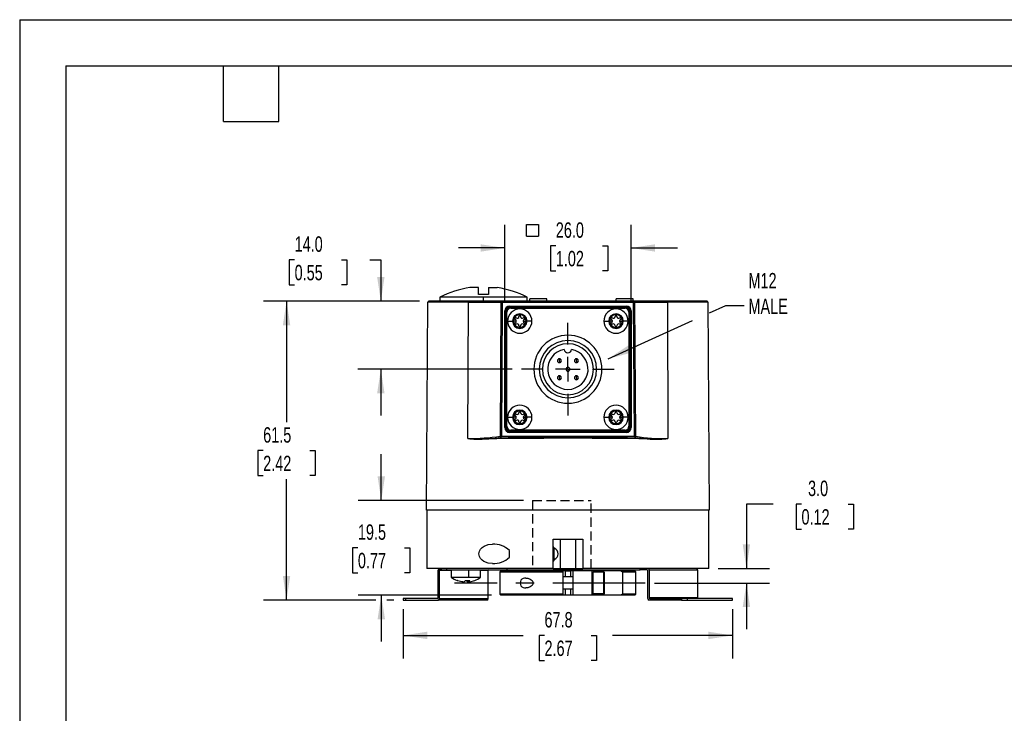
# Model space of a CAD drawing. Header units: millimetres. Extents: x 0 to 419, y 0 to 324.
# Tile 2 of 7: x 0 to 203, y 181 to 324. Entities that reach past the tile are written whole.
import ezdxf

# ---------------------------------------------------------------- set-up
doc = ezdxf.new("R2010")
doc.units = ezdxf.units.MM
doc.header["$LTSCALE"] = 1.5
doc.linetypes.add('CENTERX2', pattern=[20.32, 12.7, -2.54, 2.54, -2.54])
doc.linetypes.add('HIDDEN', pattern=[1.905, 1.27, -0.635])
doc.layers.add('CENTER', color=40, linetype='CENTERX2')
doc.layers.add('HIDDEN', color=102, linetype='HIDDEN')
doc.layers.add('DIMENSIONS', color=140, linetype='Continuous', lineweight=25)
doc.layers.add('TEXT', color=140, linetype='Continuous', lineweight=25)
doc.styles.add('SLDTEXTSTYLE0', font='TXT', dxfattribs={"width": 0.7})
doc.dimstyles.new('SLDDIMSTYLE13', dxfattribs={"dimtxt": 3.237012, "dimasz": 4.953, "dimexe": 0, "dimexo": 0.0625, "dimgap": 0.809253, "dimtad": 0, "dimtih": 1, "dimtoh": 1, "dimdec": 1, "dimrnd": 1e-09, "dimzin": 12, "dimdsep": 46, "dimtxsty": 'SLDTEXTSTYLE0', "dimsah": 1, "dimcen": 0.09, "dimadec": 0, "dimazin": 3, "dimtfac": 1, "dimtdec": 1, "dimtofl": 0, "dimtmove": 0, "dimatfit": 3, "dimfxl": 0, "dimfrac": 2, "dimtolj": 1, "dimtzin": 12, "dimarcsym": 0})
doc.dimstyles.new('SLDDIMSTYLE14', dxfattribs={"dimtxt": 0.18, "dimasz": 4.953, "dimexe": 0, "dimexo": 0.0625, "dimgap": 0, "dimtad": 0, "dimtih": 1, "dimtoh": 1, "dimdec": 0, "dimrnd": 1e-09, "dimzin": 0, "dimdsep": 46, "dimtxsty": 'Standard', "dimsah": 1, "dimcen": 0.09, "dimadec": 0, "dimazin": 0, "dimtfac": 4.953, "dimtdec": 0, "dimtofl": 0, "dimtmove": 0, "dimatfit": 3, "dimfxl": 0, "dimfrac": 2, "dimtolj": 1, "dimtzin": 0, "dimarcsym": 0})
doc.dimstyles.new('SLDDIMSTYLE5', dxfattribs={"dimtxt": 3.237012, "dimasz": 4.953, "dimexe": 0, "dimexo": 0.0625, "dimgap": 0.809253, "dimtad": 0, "dimtih": 1, "dimtoh": 1, "dimdec": 1, "dimrnd": 1e-09, "dimzin": 4, "dimdsep": 46, "dimtxsty": 'SLDTEXTSTYLE0', "dimsah": 1, "dimcen": 0.09, "dimadec": 0, "dimazin": 1, "dimtfac": 1, "dimtdec": 1, "dimtmove": 0, "dimatfit": 0, "dimfxl": 0, "dimfrac": 2, "dimtolj": 1, "dimtzin": 12, "dimarcsym": 0})
doc.dimstyles.new('SLDDIMSTYLE6', dxfattribs={"dimtxt": 3.237012, "dimasz": 4.953, "dimexe": 0, "dimexo": 0.0625, "dimgap": 0.809253, "dimtad": 0, "dimtih": 1, "dimtoh": 1, "dimdec": 1, "dimrnd": 1e-09, "dimzin": 12, "dimdsep": 46, "dimtxsty": 'SLDTEXTSTYLE0', "dimsah": 1, "dimcen": 0.09, "dimadec": 0, "dimazin": 3, "dimtfac": 1, "dimtdec": 1, "dimtmove": 0, "dimatfit": 0, "dimfxl": 0, "dimfrac": 2, "dimtolj": 1, "dimtzin": 12, "dimarcsym": 0})

# ---------------------------------------------------------------- blocks, each defined once
blk = doc.blocks.new('_D_22')
at = {"layer": 'DIMENSIONS'}
for p, q in [((74.4, 224.91), (74.4, 234.44)), ((103.63, 224.91), (69.64, 224.91)), ((69.59, 215.16), (68.51, 215.16)), ((68.51, 215.16), (68.51, 210.02)), ((79.21, 215.16), (80.3, 215.16)), ((80.3, 215.16), (80.3, 210.02)), ((68.51, 210.02), (69.59, 210.02)), ((80.3, 210.02), (79.21, 210.02)), ((97.1, 205.41), (69.64, 205.41)), ((74.4, 205.41), (74.4, 195.89))]:
    blk.add_line(p, q, dxfattribs=at)
for points in [[(74.4, 224.91), (75.17, 229.87), (73.64, 229.87)], [(74.4, 205.41), (73.64, 200.46), (75.17, 200.46)]]:
    blk.add_solid(points, dxfattribs=at)
at = {"layer": 'DIMENSIONS', "char_height": 3.175, "attachment_point": 1, "style": 'SLDTEXTSTYLE0'}
for s, insert in [('19.5', (69.59, 219.98)), ('0.77', (69.59, 214.11))]:
    blk.add_mtext(s, dxfattribs=dict(at, insert=insert))
blk = doc.blocks.new('_D_23')
at = {"layer": 'DIMENSIONS'}
for p, q in [((155.02, 224.17), (149.53, 224.17)), ((149.53, 224.17), (149.53, 210.91)), ((160.86, 224.17), (159.77, 224.17)), ((159.77, 224.17), (159.77, 219.02)), ((170.48, 224.17), (171.57, 224.17)), ((171.57, 224.17), (171.57, 219.02)), ((159.77, 219.02), (160.86, 219.02)), ((171.57, 219.02), (170.48, 219.02)), ((143.71, 210.91), (154.3, 210.91)), ((130.63, 207.91), (154.3, 207.91)), ((149.53, 207.91), (149.53, 198.39))]:
    blk.add_line(p, q, dxfattribs=at)
for points in [[(149.53, 210.91), (150.3, 215.87), (148.77, 215.87)], [(149.53, 207.91), (148.77, 202.96), (150.3, 202.96)]]:
    blk.add_solid(points, dxfattribs=at)
at = {"layer": 'DIMENSIONS', "char_height": 3.175, "attachment_point": 1, "style": 'SLDTEXTSTYLE0'}
for s, insert in [('3.0', (162.21, 228.98)), ('0.12', (160.86, 223.11))]:
    blk.add_mtext(s, dxfattribs=dict(at, insert=insert))
blk = doc.blocks.new('_D_24')
at = {"layer": 'DIMENSIONS'}
for p, q in [((78.91, 202.51), (78.91, 192.36)), ((146.66, 202.51), (146.66, 192.36)), ((78.91, 197.12), (103.59, 197.12)), ((107.98, 197.12), (106.89, 197.12)), ((106.89, 197.12), (106.89, 191.98)), ((117.6, 197.12), (118.68, 197.12)), ((118.68, 197.12), (118.68, 191.98)), ((146.66, 197.12), (121.98, 197.12)), ((106.89, 191.98), (107.98, 191.98)), ((118.68, 191.98), (117.6, 191.98))]:
    blk.add_line(p, q, dxfattribs=at)
for points in [[(78.91, 197.12), (83.86, 196.36), (83.86, 197.89)], [(146.66, 197.12), (141.71, 197.89), (141.71, 196.36)]]:
    blk.add_solid(points, dxfattribs=at)
at = {"layer": 'DIMENSIONS', "char_height": 3.175, "attachment_point": 1, "style": 'SLDTEXTSTYLE0'}
for s, insert in [('67.8', (107.98, 201.94)), ('2.67', (107.98, 196.07))]:
    blk.add_mtext(s, dxfattribs=dict(at, insert=insert))
blk = doc.blocks.new('_D_25')
at = {"layer": 'DIMENSIONS'}
for p, q in [((82.28, 265.91), (50.14, 265.91)), ((54.91, 265.91), (54.91, 241.03)), ((50.1, 235.16), (49.01, 235.16)), ((49.01, 235.16), (49.01, 230.02)), ((59.72, 235.16), (60.8, 235.16)), ((60.8, 235.16), (60.8, 230.02)), ((49.01, 230.02), (50.1, 230.02)), ((54.91, 204.41), (54.91, 229.29)), ((60.8, 230.02), (59.72, 230.02)), ((73.26, 204.41), (50.14, 204.41)), ((77, 204.41), (75.55, 204.41))]:
    blk.add_line(p, q, dxfattribs=at)
for points in [[(54.91, 265.91), (54.15, 260.96), (55.67, 260.96)], [(54.91, 204.41), (55.67, 209.37), (54.15, 209.37)]]:
    blk.add_solid(points, dxfattribs=at)
at = {"layer": 'DIMENSIONS', "char_height": 3.175, "attachment_point": 1, "style": 'SLDTEXTSTYLE0'}
for s, insert in [('61.5', (50.1, 239.98)), ('2.42', (50.1, 234.11))]:
    blk.add_mtext(s, dxfattribs=dict(at, insert=insert))
blk = doc.blocks.new('_D_26')
at = {"layer": 'DIMENSIONS'}
for p, q in [((56.57, 274.44), (55.48, 274.44)), ((55.48, 274.44), (55.48, 269.3)), ((66.19, 274.44), (67.28, 274.44)), ((67.28, 274.44), (67.28, 269.3)), ((72.03, 274.44), (74.31, 274.44)), ((74.31, 274.44), (74.31, 265.91)), ((55.48, 269.3), (56.57, 269.3)), ((67.28, 269.3), (66.19, 269.3)), ((82.28, 265.91), (69.55, 265.91)), ((101.36, 251.91), (69.55, 251.91)), ((74.31, 251.91), (74.31, 242.39))]:
    blk.add_line(p, q, dxfattribs=at)
for points in [[(74.31, 265.91), (75.07, 270.87), (73.55, 270.87)], [(74.31, 251.91), (73.55, 246.96), (75.07, 246.96)]]:
    blk.add_solid(points, dxfattribs=at)
at = {"layer": 'DIMENSIONS', "char_height": 3.175, "attachment_point": 1, "style": 'SLDTEXTSTYLE0'}
for s, insert in [('14.0', (56.57, 279.26)), ('0.55', (56.57, 273.39))]:
    blk.add_mtext(s, dxfattribs=dict(at, insert=insert))
blk = doc.blocks.new('SW_SYMBOL_MOD_BOX')
at = {"layer": 'DIMENSIONS', "color": 0}
for p, q in [((300, 300), (300, 1200)), ((300, 1200), (1200, 1200)), ((1200, 1200), (1200, 300)), ((300, 300), (1200, 300))]:
    blk.add_line(p, q, dxfattribs=at)
blk = doc.blocks.new('_D_27')
at = {"layer": 'DIMENSIONS'}
for p, q in [((99.8, 265.82), (99.8, 281.63)), ((125.8, 265.82), (125.8, 281.63)), ((99.8, 276.87), (90.28, 276.87)), ((110.31, 277.32), (109.22, 277.32)), ((109.22, 277.32), (109.22, 272.18)), ((119.93, 277.32), (121.01, 277.32)), ((121.01, 277.32), (121.01, 272.18)), ((125.8, 276.87), (135.33, 276.87)), ((109.22, 272.18), (110.31, 272.18)), ((121.01, 272.18), (119.93, 272.18))]:
    blk.add_line(p, q, dxfattribs=at)
for points in [[(99.8, 276.87), (94.85, 277.63), (94.85, 276.11)], [(125.8, 276.87), (130.75, 276.11), (130.75, 277.63)]]:
    blk.add_solid(points, dxfattribs=at)
at = {"layer": 'DIMENSIONS', "xscale": 0.002688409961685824, "yscale": 0.002688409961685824, "zscale": 0.002688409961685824}
blk.add_blockref('SW_SYMBOL_MOD_BOX', (103.5, 278.48), dxfattribs=at)
at = {"layer": 'DIMENSIONS', "char_height": 3.175, "attachment_point": 1, "style": 'SLDTEXTSTYLE0'}
for s, insert in [('26.0', (110.31, 282.14)), ('1.02', (110.31, 276.27))]:
    blk.add_mtext(s, dxfattribs=dict(at, insert=insert))
blk = doc.blocks.new('SW_CENTERMARKSYMBOL_11')
at = {"layer": 'CENTER', "color": 0}
for p, q in [((0, 5.08), (0, 9.54)), ((0, 0), (0, 2.54)), ((-5.08, 0), (-9.54, 0)), ((0, 0), (-2.54, 0)), ((0, 0), (0, -2.54)), ((0, 0), (2.54, 0)), ((5.08, 0), (9.54, 0)), ((0, -5.08), (0, -9.54))]:
    blk.add_line(p, q, dxfattribs=at)

msp = doc.modelspace()

# ---------------------------------------------------------------- linework, layer by layer
at = {"color": 7, "linetype": 'Continuous'}
for q in [(0.003705, 0.004011), (419.103705, 323.854011)]:
    msp.add_line((0.003705, 323.854011), q, dxfattribs=at)
for p, q in [((94.438712, 268.713168), (92.652437, 268.713168)), ((94.438712, 267.313168), (94.438712, 268.713168)), ((96.438712, 268.713168), (98.225043, 268.713168)), ((96.438712, 268.713168), (96.438712, 267.313168)), ((83.726317, 222.913168), (83.987778, 265.71439)), ((83.988224, 265.71439), (83.987778, 265.71439)), ((92.338891, 265.71439), (83.988224, 265.71439)), ((92.480923, 265.913168), (84.188172, 265.913168)), ((86.438712, 266.713168), (86.438712, 265.913168)), ((95.438712, 266.713168), (86.438712, 266.713168)), ((92.384529, 265.913168), (86.438712, 265.913168)), ((92.217232, 237.671019), (92.338891, 265.71439)), ((92.338891, 265.71439), (99.087778, 265.71439)), ((99.287774, 265.913168), (92.480923, 265.913168)), ((104.438712, 266.713168), (95.438712, 266.713168)), ((95.438712, 265.913168), (95.438712, 266.713168)), ((98.919146, 238.109221), (99.087778, 265.71439)), ((99.146356, 265.714032), (99.087778, 265.71439)), ((99.287774, 265.713168), (99.119142, 238.108)), ((99.146356, 265.714032), (99.287774, 265.713168)), ((99.287774, 265.913167), (99.287774, 265.713168)), ((99.287774, 265.713168), (126.31599, 265.713168)), ((104.438712, 265.913168), (99.391963, 265.913168)), ((104.438712, 265.913168), (104.438712, 266.713168)), ((104.995328, 265.913167), (104.995328, 266.413168)), ((108.495328, 266.413168), (104.995328, 266.413168)), ((108.495328, 265.913167), (108.495328, 266.413168)), ((122.721867, 265.913194), (122.721867, 266.413168)), ((126.221867, 266.413168), (122.721867, 266.413168)), ((126.221867, 265.913194), (126.221867, 266.413168)), ((126.31599, 265.713168), (126.31599, 265.913168)), ((133.122842, 265.913168), (126.31599, 265.913168)), ((126.31599, 265.713168), (126.456979, 265.855021)), ((126.31599, 265.713168), (126.515986, 265.71439)), ((126.484622, 238.108), (126.31599, 265.713168)), ((126.515986, 265.71439), (126.684619, 238.109221)), ((126.515986, 265.71439), (133.264874, 265.71439)), ((141.416036, 265.913168), (133.122842, 265.913168)), ((133.264874, 265.71439), (133.386533, 237.671019)), ((141.615986, 265.71439), (133.264874, 265.71439)), ((141.615986, 265.71439), (141.877447, 222.913168)), ((99.801882, 239.913168), (99.801882, 263.913168)), ((99.959106, 263.913168), (99.801882, 263.913168)), ((99.959106, 263.913168), (99.959106, 239.913168)), ((100.058988, 263.663168), (100.058988, 240.163168)), ((100.058988, 263.663168), (100.258988, 263.663168)), ((100.258988, 240.163168), (100.258988, 263.663168)), ((100.801882, 264.913168), (124.801882, 264.913168)), ((100.801882, 264.755945), (100.801882, 264.913168)), ((124.801882, 264.755945), (100.801882, 264.755945)), ((124.551882, 264.656062), (101.051882, 264.656062)), ((101.051882, 264.656062), (101.051882, 264.456062)), ((101.051882, 264.456062), (124.551882, 264.456062)), ((124.551882, 264.456062), (124.551882, 264.656062)), ((124.801882, 264.913168), (124.801882, 264.755945)), ((125.544776, 263.663168), (125.344776, 263.663168)), ((125.344776, 263.663168), (125.344776, 240.163168)), ((125.544776, 240.163168), (125.544776, 263.663168)), ((125.644659, 239.913168), (125.644659, 263.913168)), ((125.644659, 263.913168), (125.801882, 263.913168)), ((125.801882, 263.913168), (125.801882, 239.913168)), ((100.401882, 261.813168), (101.401882, 261.813168)), ((102.179513, 261.813168), (101.601882, 261.813168)), ((103.624251, 261.813168), (104.201882, 261.813168)), ((105.401882, 261.813168), (104.401882, 261.813168)), ((120.201882, 261.813168), (121.201882, 261.813168)), ((121.979513, 261.813168), (121.401882, 261.813168)), ((123.424251, 261.813168), (124.001882, 261.813168)), ((125.201882, 261.813168), (124.201882, 261.813168)), ((112.801882, 257.163168), (112.801882, 257.813168)), ((111.051882, 254.063168), (111.051882, 253.723168)), ((111.051882, 253.603168), (111.051882, 253.263168)), ((114.551882, 254.063168), (114.551882, 253.723168)), ((114.551882, 253.603168), (114.551882, 253.263168)), ((112.801882, 251.973168), (112.801882, 252.313168)), ((112.801882, 251.853168), (112.801882, 251.513168)), ((111.051882, 250.563168), (111.051882, 250.223168)), ((111.051882, 250.103168), (111.051882, 249.763168)), ((114.551882, 250.563168), (114.551882, 250.223168)), ((114.551882, 250.103168), (114.551882, 249.763168)), ((112.801882, 246.663168), (112.801882, 246.013168)), ((100.401882, 242.013168), (101.401882, 242.013168)), ((102.179513, 242.013168), (101.601882, 242.013168)), ((103.624251, 242.013168), (104.201882, 242.013168)), ((105.401882, 242.013168), (104.401882, 242.013168)), ((120.201882, 242.013168), (121.201882, 242.013168)), ((121.979513, 242.013168), (121.401882, 242.013168)), ((123.424251, 242.013168), (124.001882, 242.013168)), ((125.201882, 242.013168), (124.201882, 242.013168)), ((99.959106, 239.913168), (99.801882, 239.913168)), ((100.058988, 240.163168), (100.258988, 240.163168)), ((100.801882, 239.070391), (100.801882, 238.913168)), ((100.801882, 239.070391), (124.801882, 239.070391)), ((124.551882, 239.370274), (101.051882, 239.370274)), ((101.051882, 239.170274), (101.051882, 239.370274)), ((101.051882, 239.170274), (124.551882, 239.170274)), ((124.551882, 239.170274), (124.551882, 239.370274)), ((124.801882, 239.070391), (124.801882, 238.913168)), ((125.544776, 240.163168), (125.344776, 240.163168)), ((125.644659, 239.913168), (125.801882, 239.913168)), ((98.932693, 238.027139), (98.896649, 238.066328)), ((98.919146, 238.109221), (99.11394, 238.108031)), ((99.11394, 238.108031), (99.119142, 238.108)), ((99.119142, 237.908068), (99.119091, 237.899684)), ((99.119142, 238.108), (126.484622, 238.108)), ((99.119142, 238.108), (99.119142, 237.908068)), ((126.484622, 237.908068), (99.119142, 237.908068)), ((124.801882, 238.913168), (100.801882, 238.913168)), ((126.484622, 238.108), (126.626041, 238.108863)), ((126.484622, 237.908068), (126.484622, 238.108)), ((126.484674, 237.899684), (126.484622, 237.908068)), ((126.626041, 238.108863), (126.684619, 238.109221)), ((126.706093, 238.065215), (126.671069, 238.027136)), ((141.877447, 222.913168), (83.726317, 222.913168)), ((83.801882, 222.913168), (83.801882, 210.913168)), ((141.801882, 210.913168), (141.801882, 222.913168)), ((109.751882, 216.913168), (115.851882, 216.913168)), ((109.751882, 210.913168), (109.751882, 216.913168)), ((111.251882, 210.913168), (111.251882, 216.913168)), ((114.351882, 216.913168), (114.351882, 210.913168)), ((115.851882, 216.913168), (115.851882, 210.913168)), ((110.001882, 215.163168), (109.751882, 215.413168)), ((110.001882, 212.663168), (110.001882, 215.163168)), ((100.751882, 213.225262), (100.751882, 214.601074)), ((109.751882, 210.913168), (83.801882, 210.913168)), ((86.501247, 210.613168), (86.501247, 210.778999)), ((86.757465, 210.913168), (86.757465, 210.613168)), ((87.801882, 210.913168), (87.801882, 210.613168)), ((100.301882, 210.613168), (100.301882, 210.913168)), ((110.001882, 212.663168), (109.751882, 212.413168)), ((109.751882, 210.913168), (115.851882, 210.913168)), ((141.801882, 210.913168), (115.851882, 210.913168)), ((127.645017, 210.613168), (127.645017, 210.913168)), ((86.107946, 204.863168), (86.107946, 210.613168)), ((86.497657, 210.613168), (86.107946, 210.613168)), ((86.367753, 204.713168), (86.367753, 210.463168)), ((88.801882, 210.463168), (86.367753, 210.463168)), ((86.647657, 210.613168), (86.497657, 210.613168)), ((86.757465, 210.613168), (86.647657, 210.613168)), ((86.757465, 210.613168), (87.801882, 210.613168)), ((87.801882, 210.613168), (100.301882, 210.613168)), ((88.801882, 210.613168), (88.801882, 209.113168)), ((88.801882, 209.113168), (92.412986, 209.113168)), ((92.412986, 209.113168), (92.412986, 210.613168)), ((92.412986, 209.113168), (94.801882, 209.113168)), ((94.801882, 209.113168), (94.801882, 210.613168)), ((96.367753, 210.463168), (94.801882, 210.463168)), ((96.367753, 204.713168), (96.367753, 210.463168)), ((98.801882, 210.213123), (99.001931, 210.413168)), ((98.801882, 210.213124), (98.801882, 205.613339)), ((100.301882, 210.613168), (127.645017, 210.613168)), ((103.315049, 210.613168), (103.315049, 210.413168)), ((112.301882, 210.413168), (111.797217, 210.413168)), ((111.801883, 210.213463), (111.801871, 210.413235)), ((113.801882, 209.163168), (111.801883, 209.163168)), ((112.301882, 210.413168), (112.301882, 210.613168)), ((112.301882, 210.413168), (113.301882, 210.413168)), ((112.301882, 209.163168), (112.301882, 210.413168)), ((113.301882, 210.613168), (113.301882, 210.413168)), ((113.80398, 210.413168), (113.301882, 210.413168)), ((113.301882, 210.413168), (113.301882, 209.163168)), ((113.801882, 210.413169), (113.801882, 205.413168)), ((117.801882, 205.413168), (117.801882, 210.413168)), ((123.751118, 210.413168), (117.801882, 210.413168)), ((118.001882, 207.936983), (118.001882, 210.163168)), ((120.201882, 210.163168), (118.001882, 210.163168)), ((120.201882, 207.948351), (120.201882, 210.163168)), ((122.288715, 210.413168), (122.288715, 210.613168)), ((123.751118, 210.413168), (124.001882, 210.213379)), ((126.601916, 210.413168), (123.751118, 210.413168)), ((124.001882, 210.213379), (124.001908, 205.613178)), ((126.789689, 210.225399), (126.601916, 210.413168)), ((126.801882, 205.612991), (126.801882, 210.213336)), ((129.106107, 210.613168), (127.645017, 210.613168)), ((129.236011, 204.713168), (129.236011, 210.463168)), ((129.495819, 210.613168), (129.495819, 204.863168)), ((129.495819, 210.613168), (139.495819, 210.613168)), ((139.495819, 210.613168), (139.495819, 204.863168)), ((90.085582, 208.418583), (90.018269, 208.43667)), ((90.165733, 208.45178), (91.21841, 208.168927)), ((92.148808, 208.435991), (92.148808, 208.168927)), ((92.385355, 208.168927), (92.385355, 208.440236)), ((92.429796, 208.180869), (92.385355, 208.168927)), ((92.429796, 208.442153), (92.429796, 208.163658)), ((92.43399, 208.168927), (92.43399, 208.442334)), ((92.589056, 208.168927), (93.641733, 208.45178)), ((93.641733, 208.45178), (93.62011, 208.44749)), ((113.801882, 206.663168), (111.801883, 206.663168)), ((112.301882, 205.413168), (112.301882, 206.663168)), ((113.301882, 206.663168), (113.301882, 205.413168)), ((117.801882, 207.934869), (117.801882, 208.441195)), ((117.801882, 207.913168), (117.801882, 207.934869)), ((118.001882, 205.663168), (118.001882, 207.936983)), ((120.201882, 205.663168), (120.201882, 207.948351)), ((120.301882, 207.913168), (120.301882, 207.946787)), ((120.301882, 205.763168), (120.301882, 207.913168)), ((78.90734, 204.713168), (78.90734, 204.413168)), ((79.40734, 204.713168), (78.90734, 204.713168)), ((79.40734, 204.713168), (79.40734, 204.413168)), ((85.978042, 204.713168), (79.40734, 204.713168)), ((86.367753, 204.713168), (96.367753, 204.713168)), ((98.801886, 205.613335), (99.002058, 205.413168)), ((111.801882, 205.413168), (99.002058, 205.413168)), ((111.801882, 205.413168), (111.801882, 205.612942)), ((112.301882, 205.413168), (111.801882, 205.413168)), ((113.301882, 205.413168), (112.301882, 205.413168)), ((113.719098, 205.413168), (113.301882, 205.413168)), ((117.801882, 205.413168), (113.801882, 205.413168)), ((123.751208, 205.413168), (117.801882, 205.413168)), ((120.201882, 205.663168), (118.001882, 205.663168)), ((124.002073, 205.61309), (123.751208, 205.413168)), ((126.602055, 205.413168), (123.751208, 205.413168)), ((126.602055, 205.413168), (126.801882, 205.612991)), ((139.495819, 204.863168), (129.495819, 204.863168)), ((129.625722, 204.713168), (136.196424, 204.713168)), ((136.196424, 204.713168), (136.196424, 204.413168)), ((137.399205, 204.713168), (136.196424, 204.713168)), ((137.399205, 204.413168), (137.399205, 204.713168)), ((146.66391, 204.713168), (137.399205, 204.713168)), ((146.66391, 204.413168), (146.66391, 204.713168)), ((146.696424, 204.713168), (146.66391, 204.713168)), ((146.696424, 204.413168), (146.696424, 204.713168)), ((78.90734, 204.413168), (79.40734, 204.413168)), ((79.40734, 204.413168), (86.107946, 204.413168)), ((96.107946, 204.413168), (86.107946, 204.413168)), ((136.196424, 204.413168), (129.495819, 204.413168)), ((136.196424, 204.413168), (137.399205, 204.413168)), ((137.399205, 204.413168), (146.66391, 204.413168)), ((146.66391, 204.413168), (146.696424, 204.413168))]:
    msp.add_line(p, q)
at = {"color": 7, "linetype": 'Continuous', "lineweight": 18}
msp.add_line((141.801882, 222.913168), (83.801882, 222.913168), dxfattribs=at)
at = {"flags": 128}
for points in [[(92.338891, 265.71439), (92.351784, 265.796438), (92.391233, 265.868249), (92.435114, 265.902481), (92.480923, 265.913168)], [(96.438712, 267.313168), (95.438712, 267.313089), (94.438712, 267.313168)], [(126.31599, 265.913168), (111.180189, 265.913168), (99.287774, 265.913166)], [(133.264874, 265.71439), (133.25198, 265.796438), (133.212532, 265.868249), (133.16865, 265.902481), (133.122842, 265.913168)], [(102.726882, 262.813168), (102.727092, 262.804604), (102.727553, 262.797856)], [(102.727553, 262.797856), (102.72872, 262.779375), (102.728998, 262.764903)], [(103.076211, 262.797856), (103.076753, 262.806443), (103.076882, 262.813168)], [(122.526882, 262.813168), (122.527092, 262.804604), (122.527553, 262.797856)], [(122.527553, 262.797856), (122.52872, 262.779375), (122.528998, 262.764903)], [(122.876211, 262.797856), (122.876753, 262.806443), (122.876882, 262.813168)], [(102.727553, 260.828481), (102.727011, 260.819893), (102.726882, 260.813168)], [(102.728998, 260.861433), (102.728546, 260.842993), (102.727553, 260.828481)], [(103.076882, 260.813168), (103.076673, 260.821732), (103.076211, 260.82848)], [(122.527553, 260.828481), (122.527011, 260.819893), (122.526882, 260.813168)], [(122.528998, 260.861433), (122.528546, 260.842993), (122.527553, 260.828481)], [(122.876882, 260.813168), (122.876673, 260.821732), (122.876211, 260.82848)], [(102.726882, 243.013168), (102.727092, 243.004604), (102.727553, 242.997856)], [(102.727553, 242.997856), (102.72872, 242.979375), (102.728998, 242.964903)], [(103.076211, 242.997856), (103.076753, 243.006443), (103.076882, 243.013168)], [(122.526882, 243.013168), (122.527092, 243.004604), (122.527553, 242.997856)], [(122.527553, 242.997856), (122.52872, 242.979375), (122.528998, 242.964903)], [(122.876211, 242.997856), (122.876753, 243.006443), (122.876882, 243.013168)], [(102.727553, 241.028481), (102.727011, 241.019893), (102.726882, 241.013168)], [(102.728998, 241.061433), (102.728546, 241.042993), (102.727553, 241.028481)], [(103.076882, 241.013168), (103.076673, 241.021732), (103.076211, 241.02848)], [(122.527553, 241.028481), (122.527011, 241.019893), (122.526882, 241.013168)], [(122.528998, 241.061433), (122.528546, 241.042993), (122.527553, 241.028481)], [(122.876882, 241.013168), (122.876673, 241.021732), (122.876211, 241.02848)], [(131.734014, 237.513822), (129.627306, 237.557002), (127.401777, 237.594424), (125.080269, 237.626089), (122.685349, 237.651997), (120.239098, 237.672148), (117.762913, 237.686542), (115.277331, 237.695178), (112.801882, 237.698057), (110.326482, 237.695179), (107.840934, 237.686543), (105.364768, 237.67215), (102.918521, 237.651999), (100.52359, 237.626091), (98.202059, 237.594426), (95.976499, 237.557003), (93.86975, 237.513822)], [(98.919094, 238.100837), (98.919123, 238.105532), (98.919146, 238.109221)], [(126.491077, 237.908172), (126.487463, 237.908088), (126.484622, 237.908068)], [(126.68467, 238.100837), (126.684641, 238.105532), (126.684619, 238.109221)], [(97.285762, 211.913168), (96.381742, 212.004181), (95.533988, 212.314299), (95.135028, 212.592591), (94.827244, 212.931155), (94.592996, 213.386101), (94.527324, 213.648403), (94.505712, 213.916942), (94.528427, 214.18529), (94.595952, 214.448887), (94.832125, 214.901989), (95.141273, 215.239181), (95.541445, 215.516174), (96.387358, 215.823356), (97.285762, 215.913168)], [(86.432946, 210.613168), (86.454824, 210.70988), (86.501247, 210.778999)], [(98.801882, 210.213124), (98.911025, 210.213152), (99.236731, 210.21318), (99.773922, 210.213208), (100.514222, 210.213237), (101.446089, 210.213265), (102.554994, 210.213293), (103.823648, 210.213322), (105.232271, 210.21335), (106.758902, 210.213378), (108.37974, 210.213406), (110.069515, 210.213435), (111.801883, 210.213463)], [(111.801871, 210.413235), (110.095651, 210.41323), (108.431563, 210.413224), (106.835514, 210.413218), (105.332352, 210.413213), (103.94548, 210.413207), (102.69649, 210.413202), (101.604827, 210.413196), (100.687486, 210.41319), (99.95875, 210.413185), (99.429964, 210.413179), (99.10936, 210.413174), (99.001931, 210.413168)], [(104.141628, 208.938168), (104.588321, 208.881033), (105.028564, 208.710845), (105.425686, 208.405109), (105.581101, 208.164115), (105.619905, 208.038508), (105.632535, 207.909496), (105.618908, 207.781537), (105.579036, 207.656681), (105.421293, 207.416279), (105.024399, 207.113255), (104.584809, 206.944419), (104.141628, 206.888168)], [(111.801882, 205.612942), (111.801882, 208.189234), (111.801883, 210.213463)], [(117.801882, 210.413168), (117.318513, 210.413168), (116.829057, 210.413168), (116.334172, 210.413168), (115.834527, 210.413168), (115.330794, 210.413168), (114.823653, 210.413168), (114.313786, 210.413168), (113.801882, 210.413169)], [(120.301882, 207.946787), (120.301882, 208.50007), (120.301882, 209.013689), (120.301882, 209.452715), (120.301882, 209.640961), (120.301881, 209.798041), (120.301882, 209.903332), (120.301882, 210.000804), (120.301882, 210.04874), (120.301882, 210.063108)], [(124.001882, 210.213379), (124.91486, 210.213371), (125.658564, 210.213363), (126.222603, 210.213355), (126.599094, 210.213347), (126.782775, 210.213339), (126.777625, 210.213336)], [(89.983625, 208.447495), (90.054675, 208.433396), (90.165733, 208.45178)], [(91.169775, 208.168927), (91.174003, 208.163749), (91.17006, 208.159921), (91.141275, 208.156976), (91.088295, 208.159915), (91.053128, 208.163723), (91.014708, 208.168927)], [(91.67398, 208.45178), (92.226802, 208.433398), (92.653014, 208.45178)], [(92.43399, 208.168927), (92.429761, 208.16372), (92.433704, 208.159921), (92.462489, 208.156976), (92.515469, 208.159915), (92.550642, 208.163723), (92.589056, 208.168927)], [(111.801882, 205.612942), (110.06952, 205.612975), (108.37975, 205.613008), (106.758917, 205.613041), (105.23229, 205.613074), (103.82367, 205.613107), (102.555018, 205.61314), (101.446114, 205.613173), (100.514245, 205.613206), (99.773942, 205.61324), (99.236746, 205.613273), (98.911033, 205.613306), (98.801882, 205.613339)], [(126.801882, 205.612991), (126.721471, 205.613007), (126.481104, 205.613024), (126.083543, 205.61304), (125.533356, 205.613057), (124.836865, 205.613073), (124.002073, 205.61309)]]:
    msp.add_lwpolyline(points, dxfattribs=at)
for centre, radius, start, end in [((95.438712, 249.404077), 19.509091, 98.21036243, 117.47253661), ((95.438712, 249.404077), 19.509091, 62.52746339, 81.78854903), ((84.187774, 265.713168), 0.2, 90, 179.65), ((84.188219, 265.71317), 0.199999, 90.01349361, 179.65040796), ((99.287774, 265.713168), 0.2, 90, 179.65), ((99.323597, 265.737945), 0.178847, 101.55422328, 187.68374786), ((126.31599, 265.713168), 0.2, 45.175, 90), ((126.31599, 265.713168), 0.2, 0.35, 45.175), ((141.41599, 265.713168), 0.2, 0.35, 89.98670659), ((100.801882, 263.913168), 1, 90, 180), ((100.801882, 263.913168), 0.842777, 90, 180), ((101.051882, 263.663168), 0.992894, 89.99999992, 180), ((101.051882, 263.663168), 0.792894, 90, 180), ((102.901882, 261.813168), 2.5, 0, 180), ((122.701882, 261.813168), 2.5, 0, 180), ((124.551882, 263.663168), 0.992894, 0, 90), ((124.551882, 263.663168), 0.792894, 360, 90), ((124.801882, 263.913168), 1, 0, 90), ((124.801882, 263.913168), 0.842777, 0, 90), ((102.901882, 261.813168), 2.5, 180, 0), ((102.901882, 261.813168), 1.5, 0, 180), ((102.901882, 261.813168), 1.5, 180, 0), ((102.901882, 261.813168), 1.3, 0, 180), ((102.901882, 261.813168), 1.3, 180, 0), ((102.035857, 262.313168), 0.175, 54.98019987, 245.01980013), ((102.035857, 261.313168), 0.175, 114.98019987, 305.01980013), ((101.802913, 261.813168), 0.3766, 0, 65.01980013), ((101.802913, 261.813168), 0.3766, 294.98019987, 360), ((102.352398, 262.764903), 0.3766, 234.98019987, 0), ((102.901882, 262.813168), 0.175, 0, 180), ((103.451367, 262.764903), 0.3766, 174.98017756, 305.01980013), ((104.000851, 261.813168), 0.3766, 114.98019987, 180), ((104.000851, 261.813168), 0.3766, 180, 245.01980013), ((103.767908, 262.313168), 0.175, 0, 125.01980013), ((103.767908, 262.313168), 0.175, 294.98019987, 0), ((103.767908, 261.313168), 0.175, 0, 65.01980013), ((122.701882, 261.813168), 2.5, 180, 0), ((122.701882, 261.813168), 1.5, 0, 180), ((122.701882, 261.813168), 1.5, 180, 0), ((122.701882, 261.813168), 1.3, 0, 180), ((122.701882, 261.813168), 1.3, 180, 0), ((121.835857, 262.313168), 0.175, 54.98019987, 245.01980013), ((121.835857, 261.313168), 0.175, 114.98019987, 305.01980013), ((121.602913, 261.813168), 0.3766, 0, 65.01980013), ((121.602913, 261.813168), 0.3766, 294.98019987, 360), ((122.152398, 262.764903), 0.3766, 234.98019987, 0), ((122.701882, 262.813168), 0.175, 0, 180), ((123.251367, 262.764903), 0.3766, 174.98017756, 305.01980013), ((123.800851, 261.813168), 0.3766, 114.98019987, 180), ((123.800851, 261.813168), 0.3766, 180, 245.01980013), ((123.567908, 262.313168), 0.175, 0, 125.01980013), ((123.567908, 262.313168), 0.175, 294.98019987, 0), ((123.567908, 261.313168), 0.175, 0, 65.01980013), ((102.352398, 260.861433), 0.3766, 0, 125.01980013), ((102.901882, 260.813168), 0.175, 180, 0), ((103.451367, 260.861433), 0.3766, 54.98019987, 185.01982247), ((103.767908, 261.313168), 0.175, 234.98019987, 360), ((122.152398, 260.861433), 0.3766, 0, 125.01980013), ((122.701882, 260.813168), 0.175, 180, 0), ((123.251367, 260.861433), 0.3766, 54.98019987, 185.01982247), ((123.567908, 261.313168), 0.175, 234.98019987, 360), ((112.801882, 251.913168), 7, 90, 270), ((112.801882, 251.913168), 5.9, 90, 270), ((112.801882, 251.913168), 7, 270, 90), ((112.801882, 251.913168), 5.9, 270, 90), ((112.801882, 251.913168), 5.25, 90, 270), ((112.801882, 251.913168), 4.15, 100.36880227, 270), ((112.801882, 256.063168), 0.75, 185.18440114, 354.81559886), ((112.801882, 251.913168), 5.25, 270, 90), ((112.801882, 251.913168), 4.15, 270, 79.63119773), ((111.051882, 253.663168), 0.4, 90, 270), ((111.051882, 253.663168), 0.06, 90, 270), ((111.051882, 253.663168), 0.4, 270, 90), ((111.051882, 253.663168), 0.06, 270, 90), ((114.551882, 253.663168), 0.4, 90, 270), ((114.551882, 253.663168), 0.06, 90, 270), ((114.551882, 253.663168), 0.4, 270, 90), ((114.551882, 253.663168), 0.06, 270, 90), ((112.801882, 251.913168), 0.4, 90, 270), ((112.801882, 251.913168), 0.06, 90.00001403, 269.99999992), ((112.801882, 251.913168), 0.4, 270, 90), ((112.801882, 251.913168), 0.06, 270.00000008, 90.00001386), ((111.051882, 250.163168), 0.4, 90, 270), ((111.051882, 250.163168), 0.06, 90, 270), ((111.051882, 250.163168), 0.4, 270, 90), ((111.051882, 250.163168), 0.06, 270, 90), ((114.551882, 250.163168), 0.4, 90, 270), ((114.551882, 250.163168), 0.06, 90, 270), ((114.551882, 250.163168), 0.4, 270, 90), ((114.551882, 250.163168), 0.06, 270, 90), ((102.901882, 242.013168), 2.5, 0, 180), ((102.901882, 242.013168), 1.5, 0, 180), ((102.901882, 242.013168), 1.3, 0, 180), ((102.901882, 243.013168), 0.175, 0, 180), ((122.701882, 242.013168), 2.5, 0, 180), ((122.701882, 242.013168), 1.5, 0, 180), ((122.701882, 242.013168), 1.3, 0, 180), ((122.701882, 243.013168), 0.175, 0, 180), ((102.901882, 242.013168), 2.5, 180, 0), ((102.901882, 242.013168), 1.5, 180, 0), ((102.901882, 242.013168), 1.3, 180, 0), ((102.035857, 242.513168), 0.175, 54.98019987, 245.01980013), ((102.035857, 241.513168), 0.175, 114.98019987, 305.01980013), ((101.802913, 242.013168), 0.3766, 360, 65.01980013), ((101.802913, 242.013168), 0.3766, 294.98019987, 0), ((102.352398, 242.964903), 0.3766, 234.98019987, 0), ((102.352398, 241.061433), 0.3766, 0, 125.01980013), ((103.451367, 242.964903), 0.3766, 174.98017756, 305.01980013), ((103.451367, 241.061433), 0.3766, 54.98019987, 185.01982247), ((104.000851, 242.013168), 0.3766, 114.98019987, 180), ((104.000851, 242.013168), 0.3766, 180, 245.01980013), ((103.767908, 242.513168), 0.175, 0, 125.01980013), ((103.767908, 241.513168), 0.175, 234.98019987, 0), ((103.767908, 242.513168), 0.175, 294.98019987, 360), ((103.767908, 241.513168), 0.175, 0, 65.01980013), ((122.701882, 242.013168), 2.5, 180, 0), ((122.701882, 242.013168), 1.5, 180, 0), ((122.701882, 242.013168), 1.3, 180, 0), ((121.835857, 242.513168), 0.175, 54.98019987, 245.01980013), ((121.835857, 241.513168), 0.175, 114.98019987, 305.01980013), ((121.602913, 242.013168), 0.3766, 0, 65.01980013), ((121.602913, 242.013168), 0.3766, 294.98019987, 360), ((122.152398, 242.964903), 0.3766, 234.98019987, 0), ((122.152398, 241.061433), 0.3766, 0, 125.01980013), ((123.251367, 242.964903), 0.3766, 174.98017756, 305.01980013), ((123.251367, 241.061433), 0.3766, 54.98019987, 185.01982247), ((123.800851, 242.013168), 0.3766, 114.98019987, 180), ((123.800851, 242.013168), 0.3766, 180, 245.01980013), ((123.567908, 242.513168), 0.175, 0, 125.01980013), ((123.567908, 241.513168), 0.175, 234.98019987, 0), ((123.567908, 242.513168), 0.175, 294.98019987, 0), ((123.567908, 241.513168), 0.175, 0, 65.01980013), ((100.801882, 239.913168), 1, 180, 270), ((100.801882, 239.913168), 0.842777, 180, 270), ((101.051882, 240.163168), 0.992894, 179.99999992, 270), ((101.051882, 240.163168), 0.792894, 180, 270), ((102.901882, 241.013168), 0.175, 180, 0), ((122.701882, 241.013168), 0.175, 180, 0), ((124.551882, 240.163168), 0.792894, 270, 0), ((124.551882, 240.163168), 0.992894, 269.99999992, 0), ((124.801882, 239.913168), 1, 270, 0), ((124.801882, 239.913168), 0.842777, 270, 0), ((92.753537, 281.772438), 44.10468, 269.30327567, 278.03590945), ((93.995072, 247.595838), 10.082795, 259.84427309, 269.287835), ((94.224301, 268.589882), 31.078083, 269.34633394, 279.06180209), ((99.119052, 238.099646), 0.199962, 179.65861839, 270.0109922), ((99.11904, 238.108006), 0.199898, 179.65171649, 224.83715367), ((101.194157, 235.95486), 2.993901, 134.01270963, 137.77069638), ((99.119137, 238.108103), 0.200035, 224.83713108, 270.00144567), ((126.484705, 238.099653), 0.199968, 269.99096991, 0.33945822), ((130.867346, 261.622932), 24.124682, 259.53309521, 272.0587688), ((126.484659, 238.108033), 0.199964, 271.83935921, 0.34052366), ((126.443115, 238.086153), 0.18433, 285.08161641, 7.07695058), ((132.106478, 270.17568), 32.529856, 260.40563585, 272.25517919), ((131.546849, 248.245955), 10.733765, 270.99911828, 279.86877341), ((97.445692, 211.10143), 4.814395, 46.62817658, 91.90367323), ((109.551882, 213.913168), 1.25, 291.10019602, 68.89980398), ((97.484132, 216.623359), 4.714367, 267.58839844, 313.87975176), ((86.660133, 210.768924), 0.159205, 115.03838565, 176.37174045), ((129.21436, 210.631918), 0.282082, 356.18873895, 85.59805035), ((139.21436, 210.631918), 0.282082, 356.18873895, 85.59805035), ((86.508483, 210.472543), 0.141041, 94.40194965, 183.81126105), ((91.801882, 213.014933), 4.921765, 232.44393356, 248.29032351), ((91.801882, 213.014933), 4.921765, 291.70275499, 307.55606644), ((96.508483, 210.472543), 0.141041, 94.40194965, 183.81126105), ((104.018414, 207.913168), 1.032379, 83.14543763, 276.85456237), ((118.001882, 209.963168), 0.2, 90, 180), ((120.201882, 210.063168), 0.1, 0, 90), ((129.095282, 210.472543), 0.141041, 356.18873895, 85.59805035), ((91.336683, 208.685005), 0.529456, 257.09198051, 282.90801949), ((90.949189, 208.786788), 0.798469, 309.30300141, 335.19301499), ((92.654575, 208.786788), 0.798469, 204.80698501, 230.69699859), ((92.267081, 208.684854), 0.52931, 257.08834623, 282.91165377), ((91.928222, 208.786788), 0.798469, 309.30300141, 335.19301499), ((117.951822, 203.21128), 4.725967, 89.39307766, 91.81811587), ((120.226873, 206.348063), 1.600483, 87.31376818, 90.89469323), ((85.967217, 204.853793), 0.141041, 274.40194965, 3.81126105), ((86.086295, 204.694418), 0.282082, 274.40194965, 3.81126105), ((96.086295, 204.694418), 0.282082, 274.40194965, 3.81126105), ((118.001882, 205.863168), 0.2, 180.00002044, 270), ((120.201882, 205.763168), 0.1, 270, 359.99999107), ((129.517469, 204.694418), 0.282082, 176.18873895, 265.59805035), ((129.636548, 204.853793), 0.141041, 176.18873895, 265.59805035), ((139.636548, 204.853793), 0.141041, 176.18873895, 265.59805035)]:
    msp.add_arc(centre, radius, start, end)
at = {"layer": 'CENTER'}
msp.add_line((128.726964, 207.913192), (89.476995, 207.91316), dxfattribs=at)
at = {"layer": 'HIDDEN'}
for p, q in [((105.531022, 224.913168), (105.531022, 210.913168)), ((105.531022, 224.913168), (117.572742, 224.913168)), ((117.572742, 210.913168), (117.572742, 224.913168))]:
    msp.add_line(p, q, dxfattribs=at)
at = {"layer": 'TEXT'}
for p, q in [((9.525, 314.325), (409.575, 314.325)), ((9.525, 314.325), (9.525, 9.525)), ((41.91, 302.895), (41.91, 314.325)), ((53.34, 302.895), (53.34, 314.325)), ((41.91, 302.895), (53.34, 302.895))]:
    msp.add_line(p, q, dxfattribs=at)

# ---------------------------------------------------------------- block references
at = {"layer": 'CENTER'}
msp.add_blockref('SW_CENTERMARKSYMBOL_11', (112.801882, 251.913168), dxfattribs=at)

# ---------------------------------------------------------------- texts
at = {"layer": 'TEXT', "linetype": 'CENTERX2', "lineweight": 18, "insert": (149.950599, 271.729201), "char_height": 3.175, "attachment_point": 1, "style": 'SLDTEXTSTYLE0'}
msp.add_mtext('M12^JMALE', dxfattribs=at)

# ---------------------------------------------------------------- dimensions: what is measured, and where the dimension line sits
at = {"layer": 'DIMENSIONS'}
dim = msp.add_linear_dim(base=(125.801882, 276.867668), p1=(99.801882, 263.913168), p2=(125.801882, 263.913168), angle=0, text='{\\fGDT;o}<>', dimstyle='SLDDIMSTYLE5', dxfattribs=at)
dim.commit()
dim.dimension.update_dxf_attribs({"geometry": '_D_27', "text_midpoint": (112.801882, 276.867668), "dimtype": 160})
for base, p1, p2, angle, dimstyle, picture, middle in [((74.308856, 265.913168), (103.261882, 251.913168), (84.188172, 265.913168), 90, 'SLDDIMSTYLE5', '_D_26', (74.308856, 274.444476)), ((54.90734, 265.913168), (78.90734, 204.413168), (84.188172, 265.913168), 270.00000002, 'SLDDIMSTYLE13', '_D_25', (54.90734, 235.163168)), ((74.403415, 224.913168), (99.002058, 205.413168), (105.531022, 224.913168), 90, 'SLDDIMSTYLE6', '_D_22', (74.403415, 215.163168)), ((149.533477, 210.913174), (128.726964, 207.913192), (141.801882, 210.913168), 270.00004637, 'SLDDIMSTYLE5', '_D_23', (149.533466, 224.166412)), ((146.66391, 197.123588), (78.90734, 204.413168), (146.66391, 204.413168), 0, 'SLDDIMSTYLE13', '_D_24', (112.785625, 197.123588))]:
    dim = msp.add_linear_dim(base=base, p1=p1, p2=p2, angle=angle, dimstyle=dimstyle, dxfattribs=at)
    dim.commit()
    dim.dimension.update_dxf_attribs({"geometry": picture, "text_midpoint": middle, "dimtype": 160})

# ---------------------------------------------------------------- leaders
at = {"layer": 'TEXT', "linetype": 'CENTERX2', "lineweight": 18}
msp.add_leader([(121.097625, 254.048097), (145.267723, 265.024785), (149.094075, 265.024785)], dimstyle='SLDDIMSTYLE14', dxfattribs=at)

doc.saveas('drawing.dxf')
